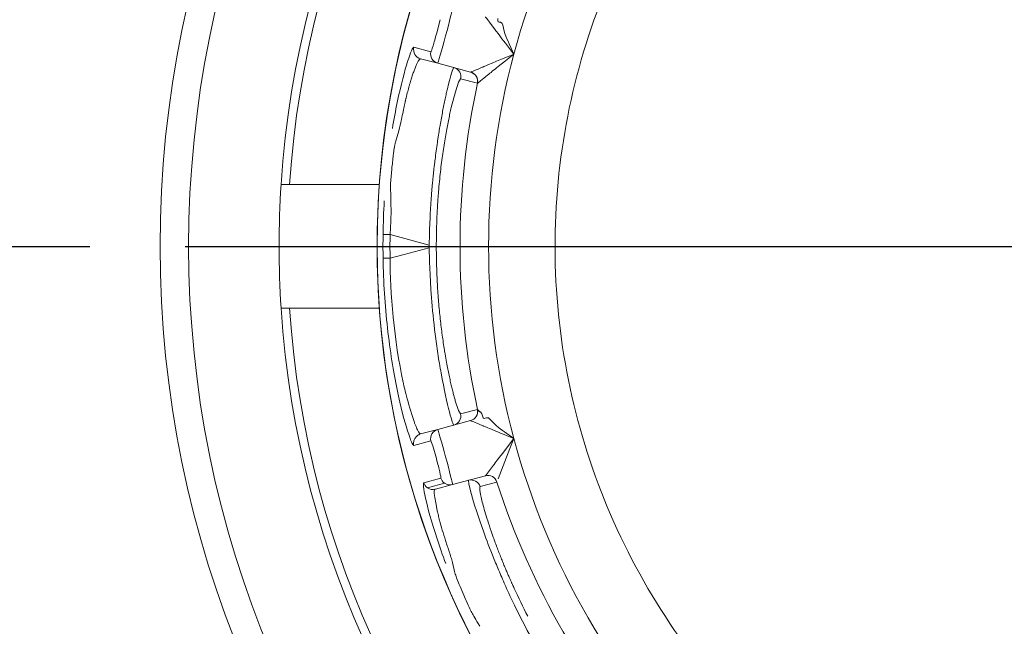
# Model space of a CAD drawing. Extents: x 0 to 283, y -463 to 196.
# Tile 21 of 35: x 230.12 to 232.7, y 105.81 to 107.41. Entities that reach past the tile are written whole.
import ezdxf

# ---------------------------------------------------------------- set-up
doc = ezdxf.new("R2010")
doc.units = 0
doc.linetypes.add('CENTER', pattern=[12, 8, -1, 2, -1])
doc.layers.get('DEFPOINTS').update_dxf_attribs({"linetype": 'CONTINUOUS'})
doc.layers.add('CTR', color=7, linetype='CENTER')
doc.layers.add('DIM', color=7, linetype='CONTINUOUS')
doc.layers.add('TANGENT EDGES', color=7, linetype='CONTINUOUS', lineweight=0)
doc.layers.add('VISIBLE', color=255, linetype='CONTINUOUS', lineweight=0)
doc.styles.add('SANSSERIF', font='sanss___.ttf')
doc.dimstyles.new('ISO-25$0', dxfattribs={"dimtxt": 2.5, "dimasz": 2.5, "dimexe": 1.25, "dimexo": 1, "dimgap": 0.6, "dimtad": 1, "dimdec": 1, "dimzin": 9, "dimdsep": 46, "dimtxsty": 'SANSSERIF', "dimcen": 0.75, "dimadec": 1, "dimazin": 0, "dimtfac": 1, "dimtdec": 1, "dimtmove": 0, "dimatfit": 3, "dimfxl": 1, "dimarcsym": 0})
doc.dimstyles.new('ISO-25$3', dxfattribs={"dimtxt": 2.5, "dimasz": 2.5, "dimexe": 1.25, "dimexo": 1, "dimgap": 0.6, "dimtad": 1, "dimtih": 1, "dimtoh": 1, "dimdec": 1, "dimzin": 9, "dimdsep": 46, "dimtxsty": 'SANSSERIF', "dimcen": 0.75, "dimadec": 1, "dimazin": 0, "dimtfac": 1, "dimtdec": 1, "dimtofl": 0, "dimtmove": 0, "dimatfit": 3, "dimfxl": 1, "dimarcsym": 0})

# ---------------------------------------------------------------- blocks, each defined once
blk = doc.blocks.new('*D17')
at = {"layer": 'DEFPOINTS', "color": 0, "transparency": 16777216}
for p in [(254.048, 118.1119), (174.1974, 98.6119), (222.798, 98.6119)]:
    blk.add_point(p, dxfattribs=at)
at = {"layer": 'DIM', "color": 0, "lineweight": -2, "transparency": 16777216}
for p, q in [((253.048, 118.1119), (172.9474, 118.1119)), ((174.1974, 115.6119), (174.1974, 101.1119)), ((221.798, 98.6119), (172.9474, 98.6119))]:
    blk.add_line(p, q, dxfattribs=at)
at = {"layer": 'DIM', "color": 0, "transparency": 16777216}
for points in [[(173.7808, 115.6119), (174.6141, 115.6119), (174.1974, 118.1119)], [(173.7808, 101.1119), (174.6141, 101.1119), (174.1974, 98.6119)]]:
    blk.add_solid(points, dxfattribs=at)
at = {"layer": 'DIM', "color": 0, "transparency": 16777216, "insert": (172.3097, 108.3619), "char_height": 2.5, "attachment_point": 5, "rotation": 90, "style": 'SANSSERIF'}
blk.add_mtext('78', dxfattribs=at)
blk = doc.blocks.new('*D23')
at = {"layer": 'DEFPOINTS', "color": 0, "transparency": 16777216}
for p in [(233.298, 106.8119), (222.798, 90.0119), (222.798, 82.5177)]:
    blk.add_point(p, dxfattribs=at)
at = {"layer": 'DIM', "color": 0, "lineweight": -2, "transparency": 16777216}
for p, q in [((233.298, 105.8119), (233.298, 81.2677)), ((222.798, 89.0119), (222.798, 81.2677)), ((230.798, 82.5177), (225.298, 82.5177))]:
    blk.add_line(p, q, dxfattribs=at)
at = {"layer": 'DIM', "color": 0, "transparency": 16777216}
for points in [[(225.298, 82.9344), (225.298, 82.1011), (222.798, 82.5177)], [(230.798, 82.9344), (230.798, 82.1011), (233.298, 82.5177)]]:
    blk.add_solid(points, dxfattribs=at)
at = {"layer": 'DIM', "color": 0, "transparency": 16777216, "insert": (228.048, 84.3677), "char_height": 2.5, "attachment_point": 5, "style": 'SANSSERIF'}
blk.add_mtext('42', dxfattribs=at)
blk = doc.blocks.new('*D24')
at = {"layer": 'DEFPOINTS', "color": 0, "transparency": 16777216}
for p in [(231.7187, 109.1392), (234.8772, 104.4846)]:
    blk.add_point(p, dxfattribs=at)
at = {"layer": 'DIM', "color": 0, "lineweight": -2, "transparency": 16777216}
for p, q in [((233.298, 106.0619), (233.298, 107.5619)), ((232.548, 106.8119), (234.048, 106.8119)), ((239.3819, 97.8464), (236.281, 102.416)), ((249.0765, 97.8464), (239.3819, 97.8464))]:
    blk.add_line(p, q, dxfattribs=at)
at = {"layer": 'DIM', "color": 0, "transparency": 16777216}
blk.add_solid([(236.6258, 102.6499), (235.9362, 102.182), (234.8772, 104.4846)], dxfattribs=at)
at = {"layer": 'DIM', "color": 0, "transparency": 16777216, "insert": (244.5292, 99.753), "char_height": 2.5, "attachment_point": 5, "style": 'SANSSERIF'}
blk.add_mtext('∅22.5', dxfattribs=at)

msp = doc.modelspace()

# ---------------------------------------------------------------- linework, layer by layer
at = {"layer": 'CTR', "ltscale": 0.25}
msp.add_line((227.5514, 106.8119), (239.0446, 106.8119), dxfattribs=at)
at = {"layer": 'TANGENT EDGES'}
for p, q in [((231.197, 107.3226), (231.1521, 107.3344)), ((231.3012, 107.2693), (231.3011, 107.2693)), ((231.2696, 107.2429), (231.2611, 107.2175)), ((231.3191, 107.2399), (231.275, 107.2517)), ((231.3192, 107.2399), (231.3191, 107.2399)), ((231.1926, 106.8154), (231.0897, 106.843)), ((231.1926, 106.8154), (231.1926, 106.8084)), ((231.0556, 106.8119), (231.0555, 106.8119)), ((231.0897, 106.7808), (231.127, 106.7908)), ((231.127, 106.7908), (231.1926, 106.8084)), ((231.2332, 106.5343), (231.236, 106.5183)), ((231.236, 106.5183), (231.2388, 106.5027)), ((231.2609, 106.4068), (231.2694, 106.3813)), ((231.275, 106.3721), (231.3191, 106.3839)), ((231.3011, 106.3545), (231.3012, 106.3545)), ((231.1521, 106.2894), (231.197, 106.3012)), ((231.2231, 106.2037), (231.1784, 106.1914)), ((231.3399, 106.2096), (231.34, 106.2097)), ((231.2328, 106.1901), (231.188, 106.1781))]:
    msp.add_line(p, q, dxfattribs=at)
for centre, radius, start, end in [((233.298, 106.8119), 2.4777, 90, 176.2396), ((233.298, 106.8119), 2.2424, 0, 145), ((233.298, 106.8119), 1.9496, 135, 165), ((233.298, 106.8119), 2.2424, 145, 180), ((231.1764, 107.3286), 0.025, 166.6289, 254.9597), ((231.2212, 107.3166), 0.025, 166.025, 255), ((233.298, 106.8119), 1.9496, 165, 180), ((231.2506, 107.257), 0.025, 0.0375, 74.9846), ((231.2946, 107.2452), 0.025, 347.841, 74.9935), ((231.2948, 107.2452), 0.025, 0, 75), ((233.298, 106.8119), 2.0246, 167.7949, 192.2051), ((231.2948, 107.2452), 0.025, 347.7949, 0), ((233.298, 106.8119), 2.0869, 179.9045, 180.0956), ((233.298, 106.8119), 2.2424, 180, 325), ((233.298, 106.8119), 1.9496, 180, 195), ((233.298, 106.8119), 2.4777, 183.7604, 270), ((231.2946, 106.3786), 0.025, 285, 12.2136), ((231.2948, 106.3786), 0.025, 285, 12.187), ((231.2506, 106.3668), 0.025, 285.001, 12.2539), ((231.2212, 106.3072), 0.025, 105, 193.9748), ((233.298, 106.8119), 1.9496, 195, 225), ((231.2471, 106.2106), 0.025, 196.025, 235), ((231.3464, 106.1854), 0.025, 17.7863, 105), ((231.3465, 106.1855), 0.025, 17.7949, 105), ((231.2023, 106.1986), 0.025, 235.0125, 284.9478), ((231.2471, 106.2106), 0.025, 235, 285)]:
    msp.add_arc(centre, radius, start, end, dxfattribs=at)
for centre, major_axis, ratio, start_param, end_param in [((231.1525, 106.7619), (0.1045, 0.5193), 0.023047, -0.0011, 0.193622), ((231.0962, 106.8429), (-0.025, 0.0002), 0.002646, -1.309003, -0.033994), ((233.1248, 106.8119), (0, -2.1072), 0.965926, -1.585559, -1.556034)]:
    msp.add_ellipse(centre, major_axis=major_axis, ratio=ratio, start_param=start_param, end_param=end_param, dxfattribs=at)
for points, knots in [([(231.0958, 107.1213), (231.0997, 107.1454), (231.104, 107.1682), (231.1281, 107.2834), (231.147, 107.335), (231.1521, 107.3344)], [0.3867966, 0.3867966, 0.3867966, 0.3867966, 0.5, 0.5, 1, 1, 1, 1]), ([(231.1197, 107.1452), (231.1211, 107.1522), (231.1224, 107.1588), (231.1237, 107.1649), (231.1243, 107.168), (231.1249, 107.1709), (231.1255, 107.1737), (231.1258, 107.1752), (231.1261, 107.1766), (231.1264, 107.1779), (231.1267, 107.1793), (231.1269, 107.1806), (231.1272, 107.1819), (231.1275, 107.1832), (231.1278, 107.1845), (231.128, 107.1858), (231.1283, 107.187), (231.1286, 107.1882), (231.1289, 107.1894), (231.129, 107.19), (231.1291, 107.1906), (231.1293, 107.1912), (231.1294, 107.1918), (231.1295, 107.1924), (231.1296, 107.193), (231.1298, 107.1935), (231.1299, 107.1941), (231.13, 107.1947), (231.1302, 107.1952), (231.1303, 107.1958), (231.1304, 107.1963), (231.1307, 107.1974), (231.1309, 107.1985), (231.1312, 107.1996), (231.1314, 107.2006), (231.1317, 107.2017), (231.1319, 107.2027), (231.1326, 107.2053), (231.1333, 107.208), (231.1339, 107.2106), (231.1346, 107.2132), (231.1353, 107.2158), (231.1359, 107.2183), (231.1366, 107.2208), (231.1373, 107.2234), (231.138, 107.2258), (231.1386, 107.2283), (231.1393, 107.2308), (231.14, 107.2332), (231.1403, 107.2344), (231.1407, 107.2356), (231.141, 107.2368), (231.1414, 107.2379), (231.1417, 107.2391), (231.142, 107.2403), (231.1424, 107.2414), (231.1427, 107.2426), (231.1431, 107.2437), (231.1434, 107.2449), (231.1437, 107.246), (231.1441, 107.2471), (231.1448, 107.2494), (231.1454, 107.2515), (231.1461, 107.2537), (231.1467, 107.2555), (231.1473, 107.2573), (231.1479, 107.2591), (231.1485, 107.2609), (231.1491, 107.2627), (231.1497, 107.2645), (231.1503, 107.2663), (231.1509, 107.268), (231.1516, 107.2698), (231.1522, 107.2715), (231.1528, 107.2732), (231.1534, 107.2749), (231.1541, 107.2766), (231.1547, 107.2782), (231.1553, 107.2798), (231.156, 107.2814), (231.1566, 107.283), (231.1572, 107.2845), (231.1585, 107.2875), (231.1597, 107.2903), (231.1609, 107.2928), (231.1621, 107.2953), (231.1632, 107.2975), (231.1643, 107.2993), (231.1665, 107.3029), (231.1684, 107.3049), (231.1699, 107.3045)], [0.5, 0.5, 0.5, 0.5, 0.5357143, 0.5357143, 0.5357143, 0.5535714, 0.5535714, 0.5535714, 0.5625, 0.5625, 0.5625, 0.5714286, 0.5714286, 0.5714286, 0.5803571, 0.5803571, 0.5803571, 0.5892857, 0.5892857, 0.5892857, 0.59375, 0.59375, 0.59375, 0.5982143, 0.5982143, 0.5982143, 0.6026786, 0.6026786, 0.6026786, 0.6071429, 0.6071429, 0.6071429, 0.6160714, 0.6160714, 0.6160714, 0.625, 0.625, 0.625, 0.6428571, 0.6428571, 0.6428571, 0.6607143, 0.6607143, 0.6607143, 0.6785714, 0.6785714, 0.6785714, 0.6964286, 0.6964286, 0.6964286, 0.7053571, 0.7053571, 0.7053571, 0.7142857, 0.7142857, 0.7142857, 0.7232143, 0.7232143, 0.7232143, 0.7321429, 0.7321429, 0.7321429, 0.75, 0.75, 0.75, 0.7678571, 0.7678571, 0.7678571, 0.7857143, 0.7857143, 0.7857143, 0.8035714, 0.8035714, 0.8035714, 0.8214286, 0.8214286, 0.8214286, 0.8392857, 0.8392857, 0.8392857, 0.8571429, 0.8571429, 0.8571429, 0.8928571, 0.8928571, 0.8928571, 0.9285714, 0.9285714, 0.9285714, 0.9999908, 0.9999908, 0.9999908, 0.9999908]), ([(231.2504, 107.1764), (231.2498, 107.174), (231.2492, 107.1715), (231.2487, 107.1689), (231.2475, 107.164), (231.2464, 107.1589), (231.2453, 107.1536), (231.2442, 107.1483), (231.243, 107.1428), (231.2419, 107.1371), (231.2407, 107.1314), (231.2396, 107.1255), (231.2385, 107.1194)], [0.3741378, 0.3741378, 0.3741378, 0.3741378, 0.3928571, 0.3928571, 0.3928571, 0.4285714, 0.4285714, 0.4285714, 0.4642857, 0.4642857, 0.4642857, 0.5, 0.5, 0.5, 0.5]), ([(231.1926, 106.8084), (231.1928, 106.7809), (231.1939, 106.7356), (231.2008, 106.6477), (231.204, 106.6152), (231.2102, 106.5646), (231.2126, 106.5474), (231.2164, 106.5218), (231.2178, 106.5133), (231.2205, 106.4964), (231.2225, 106.4855), (231.2398, 106.3896), (231.2546, 106.342), (231.2571, 106.3427)], [0, 0, 0, 0, 0.25, 0.25, 0.375, 0.375, 0.4375, 0.4375, 0.46875, 0.46875, 0.5, 0.5, 1, 1, 1, 1]), ([(231.1699, 106.3193), (231.1695, 106.3192), (231.1689, 106.3192), (231.1672, 106.3207), (231.1665, 106.3215), (231.1652, 106.3234), (231.1648, 106.3241), (231.1637, 106.3259), (231.1629, 106.3274), (231.1612, 106.3309), (231.1596, 106.3344), (231.1568, 106.3409), (231.1554, 106.3445), (231.1539, 106.3486), (231.1528, 106.3515), (231.1527, 106.3519), (231.1444, 106.3753), (231.1376, 106.3998), (231.1304, 106.4281), (231.1284, 106.4362), (231.1263, 106.4454), (231.1257, 106.448), (231.125, 106.4511), (231.1248, 106.4519), (231.1245, 106.4534), (231.125, 106.4511), (231.1001, 106.5629), (231.0896, 106.694), (231.0897, 106.7808)], [0, 0, 0, 0, 0.0625, 0.0625, 0.09375, 0.09375, 0.109375, 0.109375, 0.125, 0.125, 0.1875, 0.1875, 0.21875, 0.234375, 0.234375, 0.25, 0.25, 0.375, 0.375, 0.4375, 0.4375, 0.46875, 0.46875, 0.484375, 0.484375, 0.5, 0.5, 1, 1, 1, 1]), ([(231.1699, 106.3193), (231.166, 106.3183), (231.1602, 106.3149), (231.1544, 106.308), (231.1519, 106.3012), (231.1514, 106.2966), (231.1514, 106.2952)], [-0.0000019, -0.0000019, -0.0000019, -0.0000019, 0.2504753, 0.5052864, 0.7600976, 0.8652535, 0.8652535, 0.8652535, 0.8652535]), ([(231.2088, 106.1744), (231.2076, 106.1741), (231.2001, 106.1797), (231.2144, 106.1144), (231.2145, 106.1142), (231.2154, 106.11), (231.2159, 106.1079), (231.2175, 106.1015), (231.2186, 106.0972), (231.2219, 106.0843), (231.2243, 106.0757), (231.2292, 106.0588), (231.2325, 106.0482), (231.236, 106.0375), (231.2379, 106.0316), (231.2402, 106.0249), (231.2412, 106.022), (231.2436, 106.0148), (231.2446, 106.0119), (231.245, 106.0109), (231.2466, 106.006), (231.2482, 106.0009), (231.2489, 105.9984), (231.251, 105.9911), (231.2523, 105.9863), (231.2533, 105.9818)], [-0.9999559, -0.9999559, -0.9999559, -0.9999559, -0.75, -0.75, -0.734375, -0.734375, -0.71875, -0.71875, -0.6875, -0.6875, -0.625, -0.625, -0.5625, -0.5625, -0.546875, -0.546875, -0.53125, -0.53125, -0.5, -0.5, -0.484375, -0.484375, -0.46875, -0.46875, -0.4375, -0.4375, -0.4375, -0.4375])]:
    msp.add_open_spline(points, degree=3, knots=knots, dxfattribs=at)
for points in [[(231.0712, 106.8431), (231.0716, 106.8728), (231.0727, 106.9023), (231.0745, 106.9311)], [(231.1828, 106.1509), (231.1772, 106.1763), (231.176, 106.1904), (231.1784, 106.1914)], [(231.213, 106.0441), (231.1981, 106.0895), (231.1883, 106.1257), (231.1828, 106.1509)]]:
    msp.add_open_spline(points, degree=3, dxfattribs=at)
at = {"layer": 'VISIBLE'}
for p, q in [((231.2123, 107.3728), (231.2208, 107.4069)), ((231.3758, 107.4006), (231.3797, 107.4)), ((231.3797, 107.4), (231.3829, 107.3981)), ((231.4024, 107.3436), (231.4148, 107.3165)), ((231.3927, 107.299), (231.4148, 107.3165)), ((231.1699, 107.3045), (231.2147, 107.2925)), ((231.1699, 107.3045), (231.1699, 107.3045)), ((231.2147, 107.2925), (231.3011, 107.2693)), ((231.3737, 107.2839), (231.3927, 107.299)), ((231.3011, 107.2693), (231.3011, 107.2693)), ((231.3011, 107.2693), (231.3011, 107.2693)), ((231.275, 107.2517), (231.2696, 107.2429)), ((231.2611, 107.2175), (231.2504, 107.1764)), ((231.1037, 107.0853), (231.1124, 107.1155)), ((231.0907, 106.976), (231.094, 107.0147)), ((230.8033, 106.9744), (230.8092, 106.9744)), ((230.8092, 106.9744), (230.8256, 106.9744)), ((230.8256, 106.9744), (231.0614, 106.9744)), ((231.0914, 106.9343), (231.0907, 106.976)), ((230.8256, 106.6494), (230.8033, 106.6494)), ((231.0614, 106.6494), (230.8256, 106.6494)), ((231.2694, 106.3813), (231.275, 106.3721)), ((231.3192, 106.3839), (231.3191, 106.3839)), ((231.3192, 106.3839), (231.3244, 106.3788)), ((231.3244, 106.3788), (231.3258, 106.3778)), ((231.3258, 106.3778), (231.3274, 106.3771)), ((231.3274, 106.3771), (231.3306, 106.3726)), ((231.3011, 106.3545), (231.2147, 106.3313)), ((231.3306, 106.3726), (231.3321, 106.3672)), ((231.339, 106.3607), (231.3427, 106.362)), ((231.3427, 106.362), (231.3464, 106.362)), ((231.1699, 106.3193), (231.2147, 106.3313)), ((231.3905, 106.3246), (231.4148, 106.3073)), ((231.2016, 106.2885), (231.197, 106.3012)), ((231.4044, 106.2811), (231.4148, 106.3073)), ((231.2113, 106.2548), (231.2016, 106.2885)), ((231.3955, 106.2586), (231.4044, 106.2811)), ((231.3733, 106.2018), (231.3955, 106.2586)), ((231.34, 106.2097), (231.3609, 106.2371)), ((231.2536, 106.1864), (231.3399, 106.2096)), ((231.2959, 106.1978), (231.2968, 106.1877)), ((231.3702, 106.1931), (231.3261, 106.1812)), ((231.3702, 106.1931), (231.3703, 106.1932)), ((231.2088, 106.1744), (231.2536, 106.1864)), ((231.2088, 106.1744), (231.2088, 106.1744)), ((231.2968, 106.1877), (231.3036, 106.1605)), ((231.2734, 105.9193), (231.2879, 105.8856))]:
    msp.add_line(p, q, dxfattribs=at)
for radius in [2.8125, 2.7375]:
    msp.add_circle((233.298, 106.8119), radius, dxfattribs=at)
for centre, radius, start, end in [((233.298, 106.8119), 2.5, 90, 176.2731), ((233.298, 106.8119), 2.2425, 0, 180), ((233.2939, 106.8132), 1.7707, 156.2364, 167.5136), ((231.1764, 107.3286), 0.025, 254.9597, 254.9999), ((231.2507, 107.257), 0.0249, 347.6532, 359.9401), ((233.2937, 106.8124), 1.7707, 167.4864, 178.7636), ((233.298, 106.8119), 2.5, 176.2731, 183.7269), ((233.3026, 106.8118), 2.2316, 179.1969, 179.9984), ((233.2937, 106.8116), 1.7707, 178.7364, 190.0136), ((233.298, 106.8119), 2.2425, 180, 0), ((233.302, 106.8119), 2.231, 179.9999, 180.7959), ((233.298, 106.8119), 2.5, 183.7269, 270), ((233.2939, 106.8107), 1.7707, 189.9864, 201.2636), ((231.1755, 106.2952), 0.0241, 180.0208, 193.884), ((231.3023, 106.1736), 0.025, 17.7465, 104.9982), ((233.298, 106.8119), 2.0246, 197.7949, 222.2051), ((231.2023, 106.1986), 0.0249, 196.5956, 235.0333), ((231.2023, 106.1986), 0.025, 284.9478, 284.9877), ((233.2942, 106.81), 1.7707, 201.2364, 212.5136), ((233.2946, 106.8092), 1.7707, 212.4864, 223.7636)]:
    msp.add_arc(centre, radius, start, end, dxfattribs=at)
for centre, major_axis, ratio, start_param, end_param in [((231.1534, 106.7575), (0.1038, 0.5236), 0.024533, 0.192907, 0.378271), ((230.7755, 107.0146), (0.3118, 0.2912), 0.543023, -0.73996, -0.646327), ((231.0581, 106.8349), (0.0597, 0.4799), 0.030048, -1.18294, -1.098821), ((230.777, 106.8599), (0.0497, 0.478), 0.650999, -1.440633, -1.347314), ((230.8852, 106.8482), (0.0385, 0.5122), 0.397758, 4.732057, 4.823635), ((231.486, 105.6707), (-0.1598, 0.5106), 0.035378, 0.001485, 0.187021), ((231.4987, 105.7038), (-0.1723, 0.4772), 0.043182, 0.187689, 0.375487), ((231.5075, 105.7381), (-0.1795, 0.4409), 0.058779, 0.371684, 0.567779), ((231.5261, 105.7523), (-0.1945, 0.4272), 0.085523, 0.565198, 0.765422), ((231.5669, 105.8117), (-0.2117, 0.3752), 0.20425, 1.182049, 1.378483)]:
    msp.add_ellipse(centre, major_axis=major_axis, ratio=ratio, start_param=start_param, end_param=end_param, dxfattribs=at)
for points, knots in [([(231.2536, 107.4373), (231.2544, 107.4371), (231.2456, 107.4024), (231.2253, 107.3266), (231.2156, 107.2922), (231.2147, 107.2925)], [-1, -1, -1, -1, -0.5, -0.5, 0, 0, 0, 0]), ([(231.4148, 107.3165), (231.3989, 107.3367), (231.3848, 107.3553), (231.3713, 107.3729), (231.368, 107.3773), (231.3643, 107.3821), (231.3633, 107.3834), (231.3618, 107.3855), (231.3632, 107.3836), (231.3516, 107.3993), (231.3491, 107.4029), (231.3424, 107.4111), (231.3404, 107.4137), (231.34, 107.4141)], [0, 0, 0, 0, 0.25, 0.25, 0.375, 0.375, 0.4375, 0.4375, 0.5, 0.5, 0.75, 0.75, 1, 1, 1, 1]), ([(231.2024, 107.338), (231.2024, 107.338), (231.2024, 107.338), (231.2052, 107.3472), (231.208, 107.3566), (231.2123, 107.3728)], [0.2499715, 0.2499715, 0.2499715, 0.2499715, 0.25, 0.25, 0.5000049, 0.5000049, 0.5000049, 0.5000049]), ([(231.4148, 107.3165), (231.3671, 107.2973), (231.3375, 107.2846), (231.3319, 107.2822), (231.3246, 107.279), (231.3173, 107.2758), (231.314, 107.2744), (231.3057, 107.2709), (231.3021, 107.2695), (231.3012, 107.2693)], [-1, -1, -1, -1, -0.5, -0.5, -0.375, -0.375, -0.25, -0.25, 0, 0, 0, 0]), ([(231.3192, 107.2399), (231.3199, 107.2403), (231.3318, 107.2502), (231.3529, 107.2672), (231.3622, 107.2747), (231.3737, 107.2839)], [0, 0, 0, 0, 0.5, 0.5, 0.7491661, 0.7491661, 0.7491661, 0.7491661]), ([(231.2451, 107.245), (231.2434, 107.2384), (231.2415, 107.231), (231.2396, 107.2226), (231.2386, 107.2184), (231.2376, 107.214), (231.2366, 107.2094), (231.2356, 107.2048), (231.2345, 107.2), (231.2335, 107.195), (231.2324, 107.1899), (231.2313, 107.1847), (231.2302, 107.1792), (231.2291, 107.1737), (231.228, 107.168), (231.2269, 107.1621), (231.2257, 107.1563), (231.2246, 107.1502), (231.2235, 107.1438)], [0.25, 0.25, 0.25, 0.25, 0.3214286, 0.3214286, 0.3214286, 0.3571429, 0.3571429, 0.3571429, 0.3928571, 0.3928571, 0.3928571, 0.4285714, 0.4285714, 0.4285714, 0.4642857, 0.4642857, 0.4642857, 0.5, 0.5, 0.5, 0.5]), ([(231.2235, 107.1438), (231.2224, 107.1377), (231.2213, 107.1314), (231.2202, 107.125), (231.2196, 107.1218), (231.2191, 107.1185), (231.2186, 107.1152), (231.218, 107.1118), (231.2175, 107.1085), (231.217, 107.1051), (231.2164, 107.1017), (231.2159, 107.0982), (231.2154, 107.0948), (231.2148, 107.0913), (231.2143, 107.0878), (231.2138, 107.0842), (231.2128, 107.0771), (231.2117, 107.0698), (231.2107, 107.0624), (231.2097, 107.055), (231.2088, 107.0475), (231.2078, 107.0398), (231.2073, 107.036), (231.2069, 107.0321), (231.2064, 107.0282), (231.2059, 107.0243), (231.2055, 107.0204), (231.205, 107.0165), (231.2046, 107.0125), (231.2041, 107.0085), (231.2037, 107.0045), (231.2035, 107.0025), (231.2033, 107.0005), (231.2031, 106.9985), (231.2029, 106.9965), (231.2026, 106.9944), (231.2024, 106.9924), (231.2023, 106.9913), (231.2022, 106.9901), (231.2021, 106.9889), (231.202, 106.9877), (231.2018, 106.9864), (231.2017, 106.9852), (231.2016, 106.9839), (231.2015, 106.9826), (231.2013, 106.9812), (231.2012, 106.9799), (231.2011, 106.9785), (231.2009, 106.9771), (231.2007, 106.9743), (231.2004, 106.9714), (231.2001, 106.9683), (231.1999, 106.9653), (231.1996, 106.962), (231.1993, 106.9587), (231.199, 106.9554), (231.1987, 106.9519), (231.1985, 106.9482), (231.1982, 106.9446), (231.1979, 106.9409), (231.1976, 106.937), (231.1973, 106.9331), (231.1971, 106.929), (231.1968, 106.9248), (231.1965, 106.9206), (231.1962, 106.9163), (231.196, 106.9118), (231.1957, 106.9073), (231.1954, 106.9027), (231.1952, 106.8979), (231.1949, 106.8932), (231.1947, 106.8883), (231.1945, 106.8832), (231.194, 106.8731), (231.1936, 106.8624), (231.1933, 106.8511), (231.193, 106.8398), (231.1927, 106.8279), (231.1926, 106.8154)], [0.5, 0.5, 0.5, 0.5, 0.5357143, 0.5357143, 0.5357143, 0.5535714, 0.5535714, 0.5535714, 0.5714286, 0.5714286, 0.5714286, 0.5892857, 0.5892857, 0.5892857, 0.6071429, 0.6071429, 0.6071429, 0.6428571, 0.6428571, 0.6428571, 0.6785714, 0.6785714, 0.6785714, 0.6964286, 0.6964286, 0.6964286, 0.7142857, 0.7142857, 0.7142857, 0.7321429, 0.7321429, 0.7321429, 0.7410714, 0.7410714, 0.7410714, 0.75, 0.75, 0.75, 0.7589286, 0.7589286, 0.7589286, 0.7678571, 0.7678571, 0.7678571, 0.7767857, 0.7767857, 0.7767857, 0.7857143, 0.7857143, 0.7857143, 0.8035714, 0.8035714, 0.8035714, 0.8214286, 0.8214286, 0.8214286, 0.8392857, 0.8392857, 0.8392857, 0.8571429, 0.8571429, 0.8571429, 0.875, 0.875, 0.875, 0.8928571, 0.8928571, 0.8928571, 0.9107143, 0.9107143, 0.9107143, 0.9285714, 0.9285714, 0.9285714, 0.9642857, 0.9642857, 0.9642857, 1, 1, 1, 1]), ([(231.2385, 107.1194), (231.2372, 107.1128), (231.236, 107.1061), (231.2348, 107.0991), (231.2337, 107.0922), (231.2325, 107.0851), (231.2313, 107.0778), (231.2302, 107.0706), (231.2291, 107.0631), (231.228, 107.0555), (231.2269, 107.0479), (231.2259, 107.0401), (231.2249, 107.0321), (231.2238, 107.0241), (231.2229, 107.016), (231.2219, 107.0076), (231.221, 106.9993), (231.2201, 106.9908), (231.2193, 106.9821), (231.2184, 106.9734), (231.2176, 106.9646), (231.2169, 106.9556), (231.2164, 106.949), (231.2159, 106.9424), (231.2154, 106.9358), (231.2152, 106.9325), (231.215, 106.9292), (231.2147, 106.9259), (231.2145, 106.9226), (231.2143, 106.9193), (231.2141, 106.916), (231.2137, 106.9094), (231.2134, 106.9027), (231.2131, 106.8961), (231.2128, 106.8894), (231.2125, 106.8827), (231.2122, 106.876), (231.212, 106.8693), (231.2118, 106.8626), (231.2116, 106.8559), (231.2115, 106.8492), (231.2114, 106.8424), (231.2113, 106.8357), (231.2112, 106.8289), (231.2111, 106.8222), (231.2111, 106.8154)], [0.5, 0.5, 0.5, 0.5, 0.5357143, 0.5357143, 0.5357143, 0.5714286, 0.5714286, 0.5714286, 0.6071429, 0.6071429, 0.6071429, 0.6428571, 0.6428571, 0.6428571, 0.6785714, 0.6785714, 0.6785714, 0.7142857, 0.7142857, 0.7142857, 0.75, 0.75, 0.75, 0.7857143, 0.7857143, 0.7857143, 0.8035714, 0.8035714, 0.8035714, 0.8214286, 0.8214286, 0.8214286, 0.8571429, 0.8571429, 0.8571429, 0.8928571, 0.8928571, 0.8928571, 0.9285714, 0.9285714, 0.9285714, 0.9642857, 0.9642857, 0.9642857, 1, 1, 1, 1]), ([(231.0981, 107.0515), (231.0985, 107.0553), (231.099, 107.059), (231.0995, 107.0624), (231.0997, 107.0642), (231.1, 107.0659), (231.1002, 107.0675), (231.1005, 107.0692), (231.1008, 107.0708), (231.101, 107.0723), (231.1013, 107.0739), (231.1016, 107.0754), (231.1019, 107.0769), (231.1024, 107.0799), (231.103, 107.0827), (231.1037, 107.0853)], [0.3125, 0.3125, 0.3125, 0.3125, 0.33035714, 0.33035714, 0.33035714, 0.33928571, 0.33928571, 0.33928571, 0.34821429, 0.34821429, 0.34821429, 0.35714286, 0.35714286, 0.35714286, 0.375, 0.375, 0.375, 0.375]), ([(231.2111, 106.8084), (231.2111, 106.8002), (231.2112, 106.7921), (231.2113, 106.784), (231.2115, 106.7759), (231.2116, 106.7679), (231.2119, 106.7599), (231.2121, 106.7519), (231.2124, 106.744), (231.2127, 106.7361), (231.213, 106.7281), (231.2134, 106.7203), (231.2139, 106.7125), (231.2143, 106.7046), (231.2148, 106.6969), (231.2153, 106.6892), (231.2159, 106.6814), (231.2164, 106.6738), (231.2171, 106.6661), (231.2177, 106.6585), (231.2184, 106.6509), (231.2191, 106.6434)], [0, 0, 0, 0, 0.0357143, 0.0357143, 0.0357143, 0.0714286, 0.0714286, 0.0714286, 0.1071429, 0.1071429, 0.1071429, 0.1428571, 0.1428571, 0.1428571, 0.1785714, 0.1785714, 0.1785714, 0.2142857, 0.2142857, 0.2142857, 0.25, 0.25, 0.25, 0.25]), ([(231.2191, 106.6434), (231.2198, 106.6359), (231.2206, 106.6285), (231.2214, 106.6212), (231.2222, 106.6139), (231.223, 106.6068), (231.2239, 106.5997), (231.2247, 106.5927), (231.2256, 106.5857), (231.2265, 106.5789), (231.2275, 106.5721), (231.2284, 106.5654), (231.2294, 106.5588), (231.2304, 106.5523), (231.2314, 106.5458), (231.2324, 106.5395), (231.2327, 106.5377), (231.2329, 106.536), (231.2332, 106.5343)], [0.25, 0.25, 0.25, 0.25, 0.2857143, 0.2857143, 0.2857143, 0.3214286, 0.3214286, 0.3214286, 0.3571429, 0.3571429, 0.3571429, 0.3928571, 0.3928571, 0.3928571, 0.4285714, 0.4285714, 0.4285714, 0.438274, 0.438274, 0.438274, 0.438274]), ([(231.2388, 106.5027), (231.2399, 106.4969), (231.241, 106.4912), (231.2421, 106.4856), (231.2432, 106.4801), (231.2443, 106.4748), (231.2454, 106.4697), (231.2465, 106.4645), (231.2476, 106.4596), (231.2487, 106.4548), (231.2497, 106.4501), (231.2508, 106.4455), (231.2519, 106.4412), (231.2529, 106.4368), (231.254, 106.4326), (231.255, 106.4286), (231.256, 106.4246), (231.257, 106.4208), (231.258, 106.4172), (231.259, 106.4135), (231.26, 106.4101), (231.2609, 106.4068)], [0.5, 0.5, 0.5, 0.5, 0.5357143, 0.5357143, 0.5357143, 0.5714286, 0.5714286, 0.5714286, 0.6071429, 0.6071429, 0.6071429, 0.6428571, 0.6428571, 0.6428571, 0.6785714, 0.6785714, 0.6785714, 0.7142857, 0.7142857, 0.7142857, 0.75, 0.75, 0.75, 0.75]), ([(231.4148, 106.3073), (231.3909, 106.3169), (231.3694, 106.3259), (231.3489, 106.3344), (231.3438, 106.3366), (231.3382, 106.3389), (231.3368, 106.3395), (231.3344, 106.3405), (231.3366, 106.3396), (231.3186, 106.3474), (231.3147, 106.3492), (231.3048, 106.353), (231.3018, 106.3542), (231.3012, 106.3545)], [0, 0, 0, 0, 0.25, 0.25, 0.375, 0.375, 0.4375, 0.4375, 0.5, 0.5, 0.75, 0.75, 1, 1, 1, 1]), ([(231.2147, 106.3313), (231.2156, 106.3316), (231.2253, 106.2971), (231.2456, 106.2213), (231.2544, 106.1867), (231.2536, 106.1864)], [-1, -1, -1, -1, -0.5, -0.5, 0, 0, 0, 0]), ([(231.2201, 106.2197), (231.2201, 106.2197), (231.2201, 106.2198), (231.218, 106.2291), (231.2156, 106.2386), (231.2113, 106.2548)], [0.2499715, 0.2499715, 0.2499715, 0.2499715, 0.25, 0.25, 0.5000049, 0.5000049, 0.5000049, 0.5000049]), ([(231.3356, 106.0615), (231.343, 106.041), (231.3516, 106.0185), (231.3662, 105.9826), (231.3738, 105.9641), (231.3821, 105.945), (231.3877, 105.9321), (231.3921, 105.9223), (231.3935, 105.9191)], [0.5, 0.5, 0.5, 0.5, 0.625, 0.625, 0.6875, 0.71875, 0.71875, 0.75, 0.75, 0.75, 0.75]), ([(231.4157, 105.9139), (231.4157, 105.914), (231.4156, 105.9141), (231.4155, 105.9143), (231.4155, 105.9145), (231.4154, 105.9146), (231.4153, 105.9148), (231.4152, 105.915), (231.4151, 105.9152), (231.415, 105.9155), (231.4149, 105.9157), (231.4148, 105.9159), (231.4147, 105.9161), (231.4146, 105.9164), (231.4145, 105.9166), (231.4143, 105.9169), (231.4142, 105.9172), (231.4141, 105.9175), (231.414, 105.9178), (231.4137, 105.9184), (231.4134, 105.919), (231.4131, 105.9197), (231.4128, 105.9204), (231.4124, 105.9212), (231.412, 105.922), (231.4117, 105.9228), (231.4113, 105.9236), (231.4109, 105.9245), (231.4105, 105.9254), (231.41, 105.9264), (231.4096, 105.9274), (231.4091, 105.9284), (231.4087, 105.9295), (231.4082, 105.9306), (231.4072, 105.9328), (231.4061, 105.9352), (231.4049, 105.9379), (231.4044, 105.9392), (231.4038, 105.9405), (231.4031, 105.9419), (231.4025, 105.9434), (231.4019, 105.9448), (231.4012, 105.9463), (231.3999, 105.9493), (231.3985, 105.9526), (231.3971, 105.9559), (231.3956, 105.9593), (231.3941, 105.9629), (231.3925, 105.9666), (231.3909, 105.9704), (231.3893, 105.9743), (231.3876, 105.9784), (231.3859, 105.9824), (231.3842, 105.9867), (231.3825, 105.991), (231.3807, 105.9954), (231.3789, 105.9999), (231.3771, 106.0046), (231.3753, 106.0092), (231.3734, 106.014), (231.3716, 106.0188), (231.3679, 106.0285), (231.3641, 106.0386), (231.3605, 106.0488)], [0.25, 0.25, 0.25, 0.25, 0.2544643, 0.2544643, 0.2544643, 0.2589286, 0.2589286, 0.2589286, 0.2633929, 0.2633929, 0.2633929, 0.2678571, 0.2678571, 0.2678571, 0.2723214, 0.2723214, 0.2723214, 0.2767857, 0.2767857, 0.2767857, 0.2857143, 0.2857143, 0.2857143, 0.2946429, 0.2946429, 0.2946429, 0.3035714, 0.3035714, 0.3035714, 0.3125, 0.3125, 0.3125, 0.3214286, 0.3214286, 0.3214286, 0.3392857, 0.3392857, 0.3392857, 0.3482143, 0.3482143, 0.3482143, 0.3571429, 0.3571429, 0.3571429, 0.375, 0.375, 0.375, 0.3928571, 0.3928571, 0.3928571, 0.4107143, 0.4107143, 0.4107143, 0.4285714, 0.4285714, 0.4285714, 0.4464286, 0.4464286, 0.4464286, 0.4642857, 0.4642857, 0.4642857, 0.5, 0.5, 0.5, 0.5]), ([(231.2879, 105.8856), (231.2893, 105.8824), (231.2944, 105.8708), (231.3, 105.859), (231.3024, 105.8541), (231.3044, 105.8503)], [-0.25000002, -0.25000002, -0.25000002, -0.25000002, -0.21875, -0.21875, -0.18750002, -0.18750002, -0.18750002, -0.18750002])]:
    msp.add_open_spline(points, degree=3, knots=knots, dxfattribs=at)
for points in [[(231.3731, 107.4097), (231.372, 107.4053), (231.3715, 107.401), (231.3758, 107.4006)], [(231.3829, 107.3981), (231.3844, 107.3965), (231.3855, 107.3939), (231.3863, 107.3897)], [(231.3863, 107.3897), (231.388, 107.3811), (231.39, 107.3739), (231.3921, 107.3684)], [(231.3921, 107.3684), (231.3941, 107.3628), (231.3987, 107.3518), (231.4024, 107.3436)], [(231.197, 107.3226), (231.1976, 107.3227), (231.1996, 107.3289), (231.2024, 107.338)], [(231.0712, 106.7809), (231.0713, 106.7806), (231.0736, 106.7805), (231.0897, 106.7808)], [(231.0829, 106.5977), (231.0764, 106.6562), (231.072, 106.7188), (231.0712, 106.7809)], [(231.1082, 106.4357), (231.0984, 106.4823), (231.0895, 106.5379), (231.0829, 106.5977)], [(231.1356, 106.3272), (231.1276, 106.3523), (231.1179, 106.3892), (231.1082, 106.4357)], [(231.3321, 106.3672), (231.3334, 106.3628), (231.3351, 106.3588), (231.339, 106.3607)], [(231.3464, 106.362), (231.3485, 106.3614), (231.3507, 106.3596), (231.3535, 106.3565)], [(231.3535, 106.3565), (231.3593, 106.3499), (231.3646, 106.3447), (231.3692, 106.3409)], [(231.1521, 106.2894), (231.1496, 106.2891), (231.1435, 106.3024), (231.1356, 106.3272)], [(231.3692, 106.3409), (231.3737, 106.3371), (231.3832, 106.3298), (231.3905, 106.3246)], [(231.3609, 106.2371), (231.3638, 106.241), (231.3831, 106.2669), (231.4148, 106.3073)], [(231.2231, 106.2037), (231.2236, 106.204), (231.2223, 106.2104), (231.2201, 106.2197)], [(231.3036, 106.1605), (231.3099, 106.1373), (231.3208, 106.1024), (231.3356, 106.0615)], [(231.236, 105.979), (231.2274, 106.0017), (231.2198, 106.0235), (231.213, 106.0441)], [(231.2533, 105.9818), (231.2555, 105.9728), (231.2587, 105.9591), (231.261, 105.9515)], [(231.261, 105.9515), (231.2631, 105.9442), (231.2681, 105.9317), (231.2734, 105.9193)], [(231.3935, 105.9191), (231.4049, 105.8934), (231.4286, 105.8406), (231.4729, 105.7623)], [(231.3044, 105.8503), (231.3084, 105.8427), (231.3132, 105.8343), (231.3258, 105.8145)]]:
    msp.add_open_spline(points, degree=3, dxfattribs=at)

# ---------------------------------------------------------------- dimensions: what is measured, and where the dimension line sits
at = {"layer": 'DIM'}
dim = msp.add_linear_dim(base=(174.1974, 98.6119), p1=(254.048, 118.1119), p2=(222.798, 98.6119), angle=90, dimstyle='ISO-25$0', override={"dimdec": 2, "dimlfac": 4}, dxfattribs=at)
dim.commit()
dim.dimension.update_dxf_attribs({"geometry": '*D17', "text_midpoint": (172.3097, 108.3619)})
dim = msp.add_diameter_dim_2p(p1=(231.7187, 109.1392), p2=(234.8772, 104.4846), dimstyle='ISO-25$3', override={"dimdec": 2, "dimlfac": 4}, dxfattribs=at)
dim.commit()
dim.dimension.update_dxf_attribs({"geometry": '*D24', "text_midpoint": (244.5292, 97.8464), "dimtype": 163})
dim = msp.add_linear_dim(base=(222.798, 82.5177), p1=(233.298, 106.8119), p2=(222.798, 90.0119), dimstyle='ISO-25$0', override={"dimdec": 2, "dimlfac": 4}, dxfattribs=at)
dim.commit()
dim.dimension.update_dxf_attribs({"geometry": '*D23', "text_midpoint": (228.048, 84.3677)})

doc.saveas('drawing.dxf')
